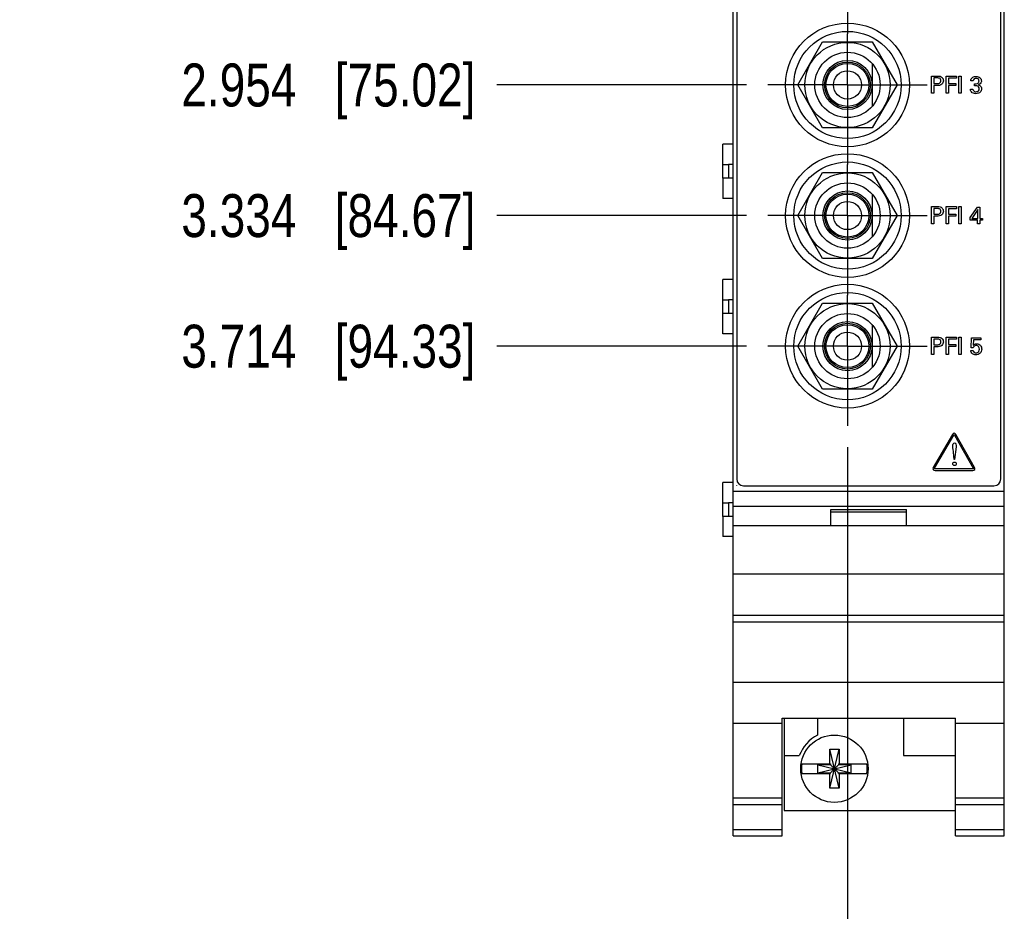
# Model space of a CAD drawing. Header units: inches. Extents: x 0 to 34, y 0 to 22.
# Tile 3 of 23: x 7.9 to 10.7, y 7.9 to 10.5. Entities that reach past the tile are written whole.
import ezdxf

# ---------------------------------------------------------------- set-up
doc = ezdxf.new("R2010")
doc.units = ezdxf.units.IN
doc.header["$LTSCALE"] = 1.87
doc.header["$MEASUREMENT"] = 0
doc.linetypes.add('CENTER', pattern=[0.6, 0.375, -0.075, 0.075, -0.075])
doc.layers.get('0').update_dxf_attribs({"linetype": 'CONTINUOUS'})
for name, color, linetype in [('DATUMCURVES', 7, 'CONTINUOUS'), ('DEFAULT_1', 7, 'CENTER'), ('DIMENSIONS', 7, 'CONTINUOUS')]:
    doc.layers.add(name, color=color, linetype=linetype)
doc.styles.get("Standard").update_dxf_attribs({"font": 'txt', "width": 0.8})
doc.dimstyles.new('DIMSTYLE_1', dxfattribs={"dimtxt": 0.125, "dimasz": 0.18, "dimexe": 0.18, "dimexo": 0.0625, "dimgap": 0.09, "dimtad": 0, "dimtih": 1, "dimtoh": 1, "dimdec": 3, "dimzin": 4, "dimdsep": 46, "dimtxsty": 'STANDARD', "dimblk": '_FILLED', "dimblk1": '_FILLED', "dimblk2": '_FILLED', "dimcen": 0.09, "dimadec": 0, "dimazin": 0, "dimtp": 0.005, "dimtm": 0.005, "dimtfac": 1, "dimtdec": 3, "dimtofl": 0, "dimtmove": 0, "dimatfit": 3, "dimldrblk": '_FILLED', "dimfxl": 1, "dimtolj": 1, "dimtzin": 4, "dimarcsym": 0})

# ---------------------------------------------------------------- blocks, each defined once
blk = doc.blocks.new('*D7')
at = {"layer": 'DIMENSIONS', "color": 2, "linetype": 'CONTINUOUS'}
blk.add_line((9.9852, 10.2833), (9.2597, 10.2833), dxfattribs=at)
at = {"layer": 'DIMENSIONS', "color": 2, "linetype": 'CONTINUOUS', "insert": (9.1972, 10.3458), "char_height": 0.125, "width": 1.325, "attachment_point": 3, "line_spacing_factor": 0.9}
blk.add_mtext('2.954{\\Ftxt.shx;\\W1.000000;\\H0.125000; }[75.02]', dxfattribs=at)
blk = doc.blocks.new('_FILLED')
at = {"color": 0, "linetype": 'BYBLOCK'}
blk.add_solid([(0, 0), (-1, 0.174), (-1, -0.174)], dxfattribs=at)
blk = doc.blocks.new('*D8')
at = {"layer": 'DIMENSIONS', "color": 2, "linetype": 'CONTINUOUS'}
blk.add_line((9.9852, 9.9033), (9.2597, 9.9033), dxfattribs=at)
at = {"layer": 'DIMENSIONS', "color": 2, "linetype": 'CONTINUOUS', "insert": (9.1972, 9.9658), "char_height": 0.125, "width": 1.325, "attachment_point": 3, "line_spacing_factor": 0.9}
blk.add_mtext('3.334{\\Ftxt.shx;\\W1.000000;\\H0.125000; }[84.67]', dxfattribs=at)
blk = doc.blocks.new('*D9')
at = {"layer": 'DIMENSIONS', "color": 2, "linetype": 'CONTINUOUS'}
blk.add_line((9.9852, 9.5233), (9.2597, 9.5233), dxfattribs=at)
at = {"layer": 'DIMENSIONS', "color": 2, "linetype": 'CONTINUOUS', "insert": (9.1972, 9.5858), "char_height": 0.125, "width": 1.325, "attachment_point": 3, "line_spacing_factor": 0.9}
blk.add_mtext('3.714{\\Ftxt.shx;\\W1.000000;\\H0.125000; }[94.33]', dxfattribs=at)
blk = doc.blocks.new('*D13')
at = {"layer": 'DIMENSIONS', "color": 2, "linetype": 'CONTINUOUS'}
blk.add_line((10.2792, 9.2293), (10.2792, 7.4115), dxfattribs=at)
at = {"layer": 'DIMENSIONS', "color": 2, "linetype": 'CONTINUOUS', "insert": (10.2167, 7.349), "char_height": 0.125, "width": 1.125, "attachment_point": 3, "rotation": 90, "line_spacing_factor": 0.9}
blk.add_mtext('.332{\\Ftxt.shx;\\W1.000000;\\H0.125000; }[8.43]', dxfattribs=at)

msp = doc.modelspace()

# ---------------------------------------------------------------- linework, layer by layer
at = {"color": 7, "linetype": 'CONTINUOUS'}
for p, q in [((9.9472, 8.099), (9.9472, 13.2369)), ((10.7352, 8.099), (10.7352, 13.2369)), ((9.9572, 13.2069), (9.9572, 9.1369)), ((10.7252, 9.1369), (10.7252, 13.2069)), ((10.1349, 10.2834), (10.207, 10.4084)), ((10.207, 10.4084), (10.3514, 10.4084)), ((10.3514, 10.4084), (10.4235, 10.2834)), ((10.3507, 10.346), (10.3507, 10.2209)), ((10.207, 10.1584), (10.1349, 10.2834)), ((10.4235, 10.2834), (10.3514, 10.1584)), ((10.3514, 10.1584), (10.207, 10.1584)), ((9.9472, 10.1109), (9.9172, 10.1109)), ((9.9172, 10.0125), (9.9172, 10.1109)), ((9.9172, 10.0518), (9.9329, 10.0518)), ((9.9472, 10.0518), (9.9329, 10.0518)), ((9.9329, 10.0518), (9.9329, 10.0125)), ((10.1349, 9.9034), (10.207, 10.0284)), ((10.207, 10.0284), (10.3514, 10.0284)), ((10.3514, 10.0284), (10.4235, 9.9034)), ((9.9472, 10.0125), (9.9172, 10.0125)), ((9.9172, 10.0125), (9.9172, 9.9534)), ((10.3507, 9.966), (10.3507, 9.8409)), ((9.9472, 9.9534), (9.9172, 9.9534)), ((10.207, 9.7784), (10.1349, 9.9034)), ((10.4235, 9.9034), (10.3514, 9.7784)), ((10.3514, 9.7784), (10.207, 9.7784)), ((9.9472, 9.7172), (9.9172, 9.7172)), ((9.9172, 9.5597), (9.9172, 9.7172)), ((9.9172, 9.6581), (9.9329, 9.6581)), ((9.9472, 9.6581), (9.9329, 9.6581)), ((9.9329, 9.6581), (9.9329, 9.6188)), ((10.1349, 9.5234), (10.207, 9.6484)), ((10.207, 9.6484), (10.3514, 9.6484)), ((10.3514, 9.6484), (10.4235, 9.5234)), ((9.9472, 9.6188), (9.9172, 9.6188)), ((10.3507, 9.586), (10.3507, 9.4609)), ((9.9472, 9.5597), (9.9172, 9.5597)), ((10.207, 9.3984), (10.1349, 9.5234)), ((10.4235, 9.5234), (10.3514, 9.3984)), ((10.3514, 9.3984), (10.207, 9.3984)), ((9.9472, 9.1266), (9.9172, 9.1266)), ((9.9172, 9.0282), (9.9172, 9.1266)), ((9.9772, 9.1169), (10.7052, 9.1169)), ((9.9472, 9.101), (10.7352, 9.101)), ((9.9172, 9.0676), (9.9329, 9.0676)), ((9.9472, 9.0676), (9.9329, 9.0676)), ((9.9329, 9.0676), (9.9329, 9.0282)), ((9.9472, 9.058), (10.7352, 9.058)), ((10.2312, 9.048), (10.4512, 9.048)), ((10.2312, 9.001), (10.2312, 9.048)), ((10.4512, 9.001), (10.4512, 9.048)), ((9.9472, 9.0282), (9.9172, 9.0282)), ((9.9172, 9.0282), (9.9172, 8.9691)), ((10.2312, 9.041), (10.4512, 9.041)), ((10.7352, 9.001), (9.9472, 9.001)), ((9.9472, 8.9691), (9.9172, 8.9691)), ((9.9472, 8.861), (10.7352, 8.861)), ((9.9472, 8.741), (10.7352, 8.741)), ((9.9472, 8.7215), (10.7352, 8.7215)), ((9.9472, 8.5457), (10.7352, 8.5457)), ((9.9472, 8.426), (10.0892, 8.426)), ((10.0892, 8.4413), (10.5932, 8.4413)), ((10.0892, 8.099), (10.0892, 8.4413)), ((10.0952, 8.4413), (10.0952, 8.172)), ((10.1922, 8.4413), (10.1922, 8.3914)), ((10.4422, 8.4413), (10.4422, 8.332)), ((10.5932, 8.099), (10.5932, 8.4413)), ((10.5932, 8.426), (10.7352, 8.426)), ((10.0952, 8.332), (10.139, 8.332)), ((10.2274, 8.3511), (10.255, 8.3511)), ((10.255, 8.2369), (10.2274, 8.3511)), ((10.2274, 8.3078), (10.2274, 8.3511)), ((10.2274, 8.2369), (10.255, 8.3511)), ((10.255, 8.3511), (10.255, 8.3078)), ((10.4422, 8.332), (10.5932, 8.332)), ((10.1465, 8.3078), (10.2295, 8.3078)), ((10.1927, 8.2823), (10.2897, 8.3057)), ((10.2295, 8.3057), (10.1927, 8.3057)), ((10.1927, 8.3057), (10.2897, 8.2823)), ((10.1927, 8.2823), (10.1927, 8.3057)), ((10.2295, 8.3078), (10.2295, 8.3057)), ((10.2529, 8.2823), (10.2295, 8.3057)), ((10.2295, 8.2823), (10.2529, 8.3057)), ((10.2529, 8.3078), (10.3358, 8.3078)), ((10.2529, 8.3078), (10.2529, 8.3057)), ((10.2897, 8.3057), (10.2529, 8.3057)), ((10.2897, 8.2823), (10.2897, 8.3057)), ((10.1465, 8.2802), (10.2295, 8.2802)), ((10.1927, 8.2823), (10.2295, 8.2823)), ((10.2274, 8.2369), (10.2274, 8.2802)), ((10.2295, 8.2802), (10.2295, 8.2823)), ((10.2529, 8.2823), (10.2897, 8.2823)), ((10.2529, 8.2802), (10.2529, 8.2823)), ((10.2529, 8.2802), (10.3358, 8.2802)), ((10.255, 8.2802), (10.255, 8.2369)), ((10.255, 8.2369), (10.2274, 8.2369)), ((9.9472, 8.209), (10.0892, 8.209)), ((9.9472, 8.1898), (10.0892, 8.1898)), ((10.5932, 8.209), (10.7352, 8.209)), ((10.5932, 8.1898), (10.7352, 8.1898)), ((10.0952, 8.172), (10.5932, 8.172)), ((9.9472, 8.1169), (10.0892, 8.1169)), ((10.5932, 8.1169), (10.7352, 8.1169)), ((9.9472, 8.099), (10.0892, 8.099)), ((10.5932, 8.099), (10.7352, 8.099))]:
    msp.add_line(p, q, dxfattribs=at)
for centre, radius in [((10.2792, 10.2833), 0.18), ((10.2792, 10.2834), 0.156), ((10.2792, 10.2834), 0.124), ((10.2792, 10.2834), 0.095), ((10.2792, 10.2834), 0.0715), ((10.2792, 10.2834), 0.0665), ((10.2792, 10.2834), 0.0625), ((10.2792, 10.2834), 0.041), ((10.2792, 9.9033), 0.18), ((10.2792, 9.9034), 0.156), ((10.2792, 9.9034), 0.124), ((10.2792, 9.9034), 0.095), ((10.2792, 9.9034), 0.0715), ((10.2792, 9.9034), 0.0665), ((10.2792, 9.9034), 0.0625), ((10.2792, 9.9034), 0.041), ((10.2792, 9.5233), 0.18), ((10.2792, 9.5234), 0.156), ((10.2792, 9.5234), 0.124), ((10.2792, 9.5234), 0.095), ((10.2792, 9.5234), 0.0715), ((10.2792, 9.5234), 0.0665), ((10.2792, 9.5234), 0.0625), ((10.2792, 9.5234), 0.041), ((10.2412, 8.294), 0.098)]:
    msp.add_circle(centre, radius, dxfattribs=at)
for centre, radius, start, end in [((9.9772, 9.1369), 0.02, 180, 270), ((10.7052, 9.1369), 0.02, 270, 360), ((10.2412, 8.294), 0.109, 116.7143, 159.5968), ((10.2412, 8.294), 0.0956, 171.7166, 188.2834), ((10.2412, 8.294), 0.0956, 351.7166, 8.2834)]:
    msp.add_arc(centre, radius, start, end, dxfattribs=at)
at = {"layer": 'DATUMCURVES', "color": 40, "linetype": 'CONTINUOUS'}
for p, q in [((10.5238, 10.3093), (10.5406, 10.3093)), ((10.5238, 10.2592), (10.5238, 10.3093)), ((10.5659, 10.3093), (10.5957, 10.3093)), ((10.5659, 10.2592), (10.5659, 10.3093)), ((10.5957, 10.3093), (10.5957, 10.3034)), ((10.6031, 10.3093), (10.6101, 10.3093)), ((10.6031, 10.2592), (10.6031, 10.3093)), ((10.6101, 10.3093), (10.6101, 10.2592)), ((10.5404, 10.3037), (10.5307, 10.3037)), ((10.5307, 10.3037), (10.5307, 10.2873)), ((10.5307, 10.2873), (10.539, 10.2873)), ((10.5388, 10.2815), (10.5307, 10.2815)), ((10.5307, 10.2815), (10.5307, 10.2592)), ((10.5957, 10.3034), (10.5729, 10.3034)), ((10.5729, 10.3034), (10.5729, 10.2878)), ((10.5729, 10.2878), (10.5944, 10.2878)), ((10.5944, 10.282), (10.5729, 10.282)), ((10.5729, 10.282), (10.5729, 10.2592)), ((10.5944, 10.2878), (10.5944, 10.282)), ((10.6444, 10.295), (10.6374, 10.295)), ((10.6488, 10.2811), (10.6488, 10.2867)), ((10.5307, 10.2592), (10.5238, 10.2592)), ((10.5729, 10.2592), (10.5659, 10.2592)), ((10.6101, 10.2592), (10.6031, 10.2592)), ((10.6366, 10.2715), (10.644, 10.2715)), ((10.5238, 9.9293), (10.5406, 9.9293)), ((10.5238, 9.8792), (10.5238, 9.9293)), ((10.5404, 9.9237), (10.5307, 9.9237)), ((10.5307, 9.9237), (10.5307, 9.9073)), ((10.5307, 9.9073), (10.539, 9.9073)), ((10.5659, 9.9293), (10.5957, 9.9293)), ((10.5659, 9.8792), (10.5659, 9.9293)), ((10.5957, 9.9234), (10.5729, 9.9234)), ((10.5729, 9.9234), (10.5729, 9.9078)), ((10.5729, 9.9078), (10.5944, 9.9078)), ((10.5944, 9.9078), (10.5944, 9.902)), ((10.5957, 9.9293), (10.5957, 9.9234)), ((10.6031, 9.9293), (10.6101, 9.9293)), ((10.6031, 9.8792), (10.6031, 9.9293)), ((10.6101, 9.9293), (10.6101, 9.8792)), ((10.6359, 9.8979), (10.6568, 9.9279)), ((10.6578, 9.9206), (10.6412, 9.8952)), ((10.6568, 9.9279), (10.6643, 9.9279)), ((10.6578, 9.8952), (10.6578, 9.9206)), ((10.6643, 9.9279), (10.6643, 9.8952)), ((10.5307, 9.8792), (10.5238, 9.8792)), ((10.5388, 9.9015), (10.5307, 9.9015)), ((10.5307, 9.9015), (10.5307, 9.8792)), ((10.5729, 9.8792), (10.5659, 9.8792)), ((10.5944, 9.902), (10.5729, 9.902)), ((10.5729, 9.902), (10.5729, 9.8792)), ((10.6101, 9.8792), (10.6031, 9.8792)), ((10.6359, 9.8896), (10.6359, 9.8979)), ((10.6576, 9.8896), (10.6359, 9.8896)), ((10.6412, 9.8952), (10.6578, 9.8952)), ((10.6576, 9.8792), (10.6576, 9.8896)), ((10.6643, 9.8792), (10.6576, 9.8792)), ((10.6643, 9.8952), (10.6713, 9.8952)), ((10.6713, 9.8896), (10.6643, 9.8896)), ((10.6643, 9.8896), (10.6643, 9.8792)), ((10.6713, 9.8952), (10.6713, 9.8896)), ((10.5238, 9.5494), (10.5406, 9.5494)), ((10.5238, 9.4992), (10.5238, 9.5494)), ((10.5404, 9.5437), (10.5307, 9.5437)), ((10.5307, 9.5437), (10.5307, 9.5273)), ((10.5659, 9.5494), (10.5957, 9.5494)), ((10.5659, 9.4992), (10.5659, 9.5494)), ((10.5957, 9.5434), (10.5729, 9.5434)), ((10.5729, 9.5434), (10.5729, 9.5278)), ((10.5957, 9.5494), (10.5957, 9.5434)), ((10.6031, 9.5494), (10.6101, 9.5494)), ((10.6031, 9.4992), (10.6031, 9.5494)), ((10.6101, 9.5494), (10.6101, 9.4992)), ((10.6385, 9.5187), (10.6398, 9.5473)), ((10.6398, 9.5473), (10.6667, 9.5473)), ((10.6457, 9.5416), (10.6448, 9.5261)), ((10.6667, 9.5416), (10.6457, 9.5416)), ((10.6667, 9.5473), (10.6667, 9.5416)), ((10.5307, 9.5273), (10.539, 9.5273)), ((10.5388, 9.5215), (10.5307, 9.5215)), ((10.5307, 9.5215), (10.5307, 9.4992)), ((10.5729, 9.5278), (10.5944, 9.5278)), ((10.5944, 9.522), (10.5729, 9.522)), ((10.5729, 9.522), (10.5729, 9.4992)), ((10.5944, 9.5278), (10.5944, 9.522)), ((10.6379, 9.5106), (10.6451, 9.5106)), ((10.6448, 9.5187), (10.6385, 9.5187)), ((10.5307, 9.4992), (10.5238, 9.4992)), ((10.5729, 9.4992), (10.5659, 9.4992)), ((10.6101, 9.4992), (10.6031, 9.4992)), ((10.5844, 9.2664), (10.5287, 9.1708)), ((10.5326, 9.1685), (10.5882, 9.2642)), ((10.5907, 9.2642), (10.645, 9.1686)), ((10.6489, 9.1708), (10.5945, 9.2664)), ((10.5952, 9.2305), (10.5908, 9.1938)), ((10.5896, 9.1938), (10.5888, 9.2042)), ((10.5908, 9.1938), (10.5896, 9.1938)), ((10.6437, 9.1663), (10.5338, 9.1663)), ((10.5338, 9.1619), (10.6437, 9.1619)), ((9.9573, 9.117), (9.9579, 9.1176))]:
    msp.add_line(p, q, dxfattribs=at)
for points, knots in [([(10.5406, 10.3093), (10.5432, 10.3093), (10.5482, 10.3095), (10.5543, 10.306), (10.5574, 10.3009), (10.5586, 10.2939), (10.5544, 10.2826), (10.5441, 10.2815), (10.5388, 10.2815)], [0, 0, 0, 0, 0.152932, 0.283684, 0.385131, 0.489503, 0.694561, 1, 1, 1, 1]), ([(10.6374, 10.295), (10.6375, 10.2993), (10.6421, 10.3071), (10.6498, 10.3082), (10.6529, 10.3082)], [0, 0, 0, 0, 0.579095, 1, 1, 1, 1]), ([(10.6529, 10.3082), (10.6571, 10.3082), (10.6652, 10.3062), (10.6686, 10.2984), (10.6686, 10.2952)], [0, 0, 0, 0, 0.558737, 1, 1, 1, 1]), ([(10.539, 10.2873), (10.5402, 10.2873), (10.5428, 10.2874), (10.5466, 10.2882), (10.5493, 10.2905), (10.5504, 10.2933), (10.5507, 10.2958), (10.5504, 10.2983), (10.5495, 10.3009), (10.547, 10.303), (10.5437, 10.3037), (10.5415, 10.3037), (10.5404, 10.3037)], [0, 0, 0, 0, 0.119934, 0.244903, 0.368719, 0.440368, 0.527833, 0.611198, 0.678387, 0.791016, 0.900588, 1, 1, 1, 1]), ([(10.6544, 10.3025), (10.654, 10.3026), (10.6517, 10.3027), (10.6468, 10.3017), (10.6446, 10.2973), (10.6444, 10.295)], [0, 0, 0, 0, 0.091183, 0.505078, 1, 1, 1, 1]), ([(10.6488, 10.2867), (10.6515, 10.2865), (10.6559, 10.2867), (10.6601, 10.2897), (10.6614, 10.2925), (10.6618, 10.2953), (10.6613, 10.2984), (10.6593, 10.3011), (10.6568, 10.3022), (10.6551, 10.3025), (10.6544, 10.3025)], [0, 0, 0, 0, 0.286594, 0.431393, 0.509318, 0.600257, 0.722007, 0.823945, 0.927446, 1, 1, 1, 1]), ([(10.6624, 10.2723), (10.6624, 10.2744), (10.661, 10.2785), (10.6561, 10.2808), (10.6521, 10.2812), (10.6499, 10.2811), (10.6488, 10.2811)], [0, 0, 0, 0, 0.33837, 0.635942, 0.819667, 1, 1, 1, 1]), ([(10.6686, 10.2952), (10.6686, 10.2941), (10.668, 10.2889), (10.663, 10.2847), (10.659, 10.2838)], [0, 0, 0, 0, 0.209643, 1, 1, 1, 1]), ([(10.659, 10.2838), (10.6626, 10.2833), (10.6683, 10.2798), (10.6693, 10.2741), (10.6693, 10.2722)], [0, 0, 0, 0, 0.651118, 1, 1, 1, 1]), ([(10.6693, 10.2722), (10.6693, 10.2687), (10.6668, 10.2629), (10.6597, 10.2587), (10.6527, 10.2577), (10.6453, 10.2586), (10.6394, 10.2622), (10.6368, 10.2672), (10.6367, 10.2702), (10.6366, 10.2715)], [0, 0, 0, 0, 0.219522, 0.348755, 0.504678, 0.661111, 0.808023, 0.918148, 1, 1, 1, 1]), ([(10.644, 10.2715), (10.644, 10.2695), (10.6451, 10.2661), (10.6491, 10.264), (10.653, 10.2635), (10.657, 10.2641), (10.6611, 10.2667), (10.6624, 10.2701), (10.6624, 10.2723)], [0, 0, 0, 0, 0.220267, 0.337413, 0.480669, 0.641036, 0.770671, 1, 1, 1, 1]), ([(10.5406, 9.9293), (10.5432, 9.9293), (10.5482, 9.9295), (10.5543, 9.926), (10.5574, 9.9209), (10.5586, 9.9139), (10.5544, 9.9026), (10.5441, 9.9015), (10.5388, 9.9015)], [0, 0, 0, 0, 0.152932, 0.283684, 0.385131, 0.489503, 0.694561, 1, 1, 1, 1]), ([(10.539, 9.9073), (10.5402, 9.9073), (10.5428, 9.9074), (10.5466, 9.9082), (10.5493, 9.9105), (10.5504, 9.9133), (10.5507, 9.9158), (10.5504, 9.9183), (10.5495, 9.9209), (10.547, 9.923), (10.5437, 9.9237), (10.5415, 9.9237), (10.5404, 9.9237)], [0, 0, 0, 0, 0.119932, 0.244895, 0.3687, 0.440343, 0.527804, 0.611183, 0.678381, 0.791017, 0.90059, 1, 1, 1, 1]), ([(10.5406, 9.5494), (10.5432, 9.5494), (10.5482, 9.5495), (10.5543, 9.546), (10.5574, 9.541), (10.5586, 9.5339), (10.5544, 9.5226), (10.5441, 9.5215), (10.5388, 9.5215)], [0, 0, 0, 0, 0.152931, 0.283694, 0.385123, 0.489515, 0.694571, 1, 1, 1, 1]), ([(10.539, 9.5273), (10.5402, 9.5273), (10.5428, 9.5274), (10.5466, 9.5282), (10.5493, 9.5305), (10.5504, 9.5333), (10.5507, 9.5358), (10.5504, 9.5383), (10.5495, 9.5409), (10.547, 9.543), (10.5437, 9.5437), (10.5415, 9.5437), (10.5404, 9.5437)], [0, 0, 0, 0, 0.119932, 0.244897, 0.36871, 0.440363, 0.527839, 0.611203, 0.678391, 0.791019, 0.90059, 1, 1, 1, 1]), ([(10.6647, 9.5029), (10.6632, 9.5013), (10.6592, 9.4988), (10.6527, 9.4978), (10.6468, 9.4986), (10.6404, 9.5017), (10.638, 9.5072), (10.6379, 9.5106)], [0, 0, 0, 0, 0.186235, 0.394923, 0.555055, 0.701802, 1, 1, 1, 1]), ([(10.6448, 9.5261), (10.6459, 9.5271), (10.6478, 9.5288), (10.6514, 9.5302), (10.6558, 9.5308), (10.6612, 9.5298), (10.6661, 9.526), (10.6688, 9.5206), (10.6697, 9.5145), (10.6686, 9.5081), (10.6662, 9.5043), (10.6647, 9.5029)], [0, 0, 0, 0, 0.092825, 0.157399, 0.235744, 0.369531, 0.487577, 0.60613, 0.730991, 0.869681, 1, 1, 1, 1]), ([(10.6626, 9.5148), (10.6626, 9.5175), (10.6616, 9.5217), (10.6573, 9.5248), (10.6535, 9.5254), (10.6499, 9.5248), (10.6464, 9.5226), (10.6453, 9.5201), (10.6448, 9.5187)], [0, 0, 0, 0, 0.296501, 0.426635, 0.568549, 0.708539, 0.829725, 1, 1, 1, 1]), ([(10.6451, 9.5106), (10.6452, 9.5086), (10.6472, 9.5047), (10.6512, 9.5038), (10.6531, 9.5038)], [0, 0, 0, 0, 0.515729, 1, 1, 1, 1]), ([(10.6531, 9.5038), (10.6561, 9.5038), (10.6618, 9.5069), (10.6626, 9.5125), (10.6626, 9.5148)], [0, 0, 0, 0, 0.567587, 1, 1, 1, 1]), ([(10.5945, 9.2664), (10.5935, 9.2682), (10.5895, 9.2714), (10.5854, 9.2682), (10.5844, 9.2664)], [0, 0, 0, 0, 0.497849, 1, 1, 1, 1]), ([(10.5882, 9.2642), (10.5885, 9.2647), (10.5895, 9.266), (10.5904, 9.2647), (10.5907, 9.2642)], [0, 0, 0, 0, 0.5091, 1, 1, 1, 1]), ([(10.5888, 9.2042), (10.5885, 9.2064), (10.5873, 9.2163), (10.5852, 9.226), (10.5852, 9.2336)], [0, 0, 0, 0, 0.231526, 1, 1, 1, 1]), ([(10.5902, 9.2417), (10.592, 9.2417), (10.5964, 9.238), (10.5955, 9.2331), (10.5952, 9.2305)], [0, 0, 0, 0, 0.411864, 1, 1, 1, 1]), ([(10.5338, 9.1663), (10.5332, 9.1663), (10.5316, 9.1665), (10.5322, 9.168), (10.5326, 9.1685)], [0, 0, 0, 0, 0.500302, 1, 1, 1, 1]), ([(10.5852, 9.181), (10.5852, 9.1824), (10.5863, 9.1851), (10.5904, 9.1867), (10.5945, 9.185), (10.5956, 9.1822), (10.5955, 9.1808), (10.5955, 9.1808)], [0, 0, 0, 0, 0.240523, 0.481045, 0.73305, 0.985054, 1, 1, 1, 1]), ([(10.5955, 9.1808), (10.5955, 9.1793), (10.5939, 9.1767), (10.5905, 9.1758), (10.5874, 9.1766), (10.5856, 9.1785), (10.5852, 9.1802), (10.5852, 9.181)], [0, 0, 0, 0, 0.254718, 0.522171, 0.761086, 0.880543, 1, 1, 1, 1]), ([(10.6437, 9.1619), (10.6457, 9.1619), (10.6505, 9.1638), (10.6499, 9.169), (10.6489, 9.1708)], [0, 0, 0, 0, 0.500605, 1, 1, 1, 1])]:
    msp.add_open_spline(points, degree=3, knots=knots, dxfattribs=at)
for points in [[(10.5852, 9.2336), (10.5852, 9.2368), (10.587, 9.2417), (10.5902, 9.2417)], [(10.5287, 9.1708), (10.5277, 9.169), (10.5273, 9.1664), (10.5283, 9.1647)], [(10.5283, 9.1647), (10.5293, 9.1629), (10.5318, 9.1619), (10.5338, 9.1619)], [(10.6454, 9.1669), (10.6451, 9.1664), (10.6443, 9.1663), (10.6437, 9.1663)], [(10.645, 9.1686), (10.6453, 9.1681), (10.6457, 9.1674), (10.6454, 9.1669)]]:
    msp.add_open_spline(points, degree=3, dxfattribs=at)
at = {"layer": 'DEFAULT_1', "color": 7, "linetype": 'CENTER'}
for p, q in [((10.2792, 10.6633), (10.2792, 10.4318)), ((10.2792, 10.2833), (10.2792, 10.4318)), ((10.2792, 10.2833), (10.0477, 10.2833)), ((10.2792, 10.2833), (10.5107, 10.2833)), ((10.2792, 10.2833), (10.2792, 10.0518)), ((10.2792, 9.9033), (10.2792, 10.0518)), ((10.2792, 9.9033), (10.0477, 9.9033)), ((10.2792, 9.9033), (10.5107, 9.9033)), ((10.2792, 9.9033), (10.2792, 9.6718)), ((10.2792, 9.5233), (10.2792, 9.6718)), ((10.2792, 9.5233), (10.0477, 9.5233)), ((10.2792, 9.5233), (10.5107, 9.5233)), ((10.2792, 9.5233), (10.2792, 9.2918))]:
    msp.add_line(p, q, dxfattribs=at)

# ---------------------------------------------------------------- dimensions: what is measured, and where the dimension line sits
at = {"layer": 'DIMENSIONS', "color": 2, "linetype": 'CONTINUOUS'}
for feature_location, offset, dtype, origin, picture, middle in [((9.9852, 10.2833), (-0.7255, 0), 0, (10.0477, 13.2369), '*D7', (8.2347, 10.2833)), ((9.9852, 9.9033), (-0.7255, 0), 0, (10.0477, 13.2369), '*D8', (8.2347, 9.9033)), ((9.9852, 9.5233), (-0.7255, 0), 0, (10.0477, 13.2369), '*D9', (8.2347, 9.5233)), ((10.2792, 9.2293), (0, -1.8178), 1, (9.9472, 9.2918), '*D13', (10.3912, 6.563))]:
    dim = msp.add_ordinate_dim(feature_location=feature_location, offset=offset, dtype=dtype, origin=origin, dimstyle='DIMSTYLE_1', dxfattribs=at)
    dim.commit()
    dim.dimension.update_dxf_attribs({"geometry": picture, "text_midpoint": middle})

doc.saveas('drawing.dxf')
